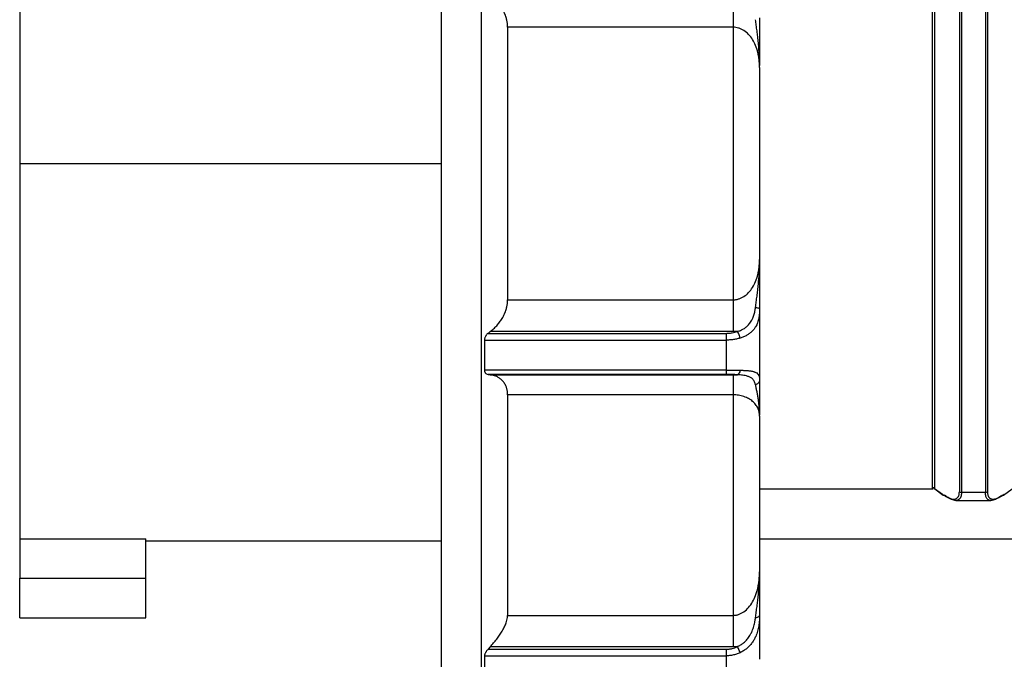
# Model space of a CAD drawing. Header units: inches. Extents: x 0 to 33, y 0 to 25.5.
# Tile 8 of 20: x 14.6 to 17.5, y 11.9 to 13.8. Entities that reach past the tile are written whole.
import ezdxf

# ---------------------------------------------------------------- set-up
doc = ezdxf.new("R2010")
doc.units = ezdxf.units.IN
doc.header["$LTSCALE"] = 3
doc.header["$MEASUREMENT"] = 0
doc.linetypes.add('SLD-Solid', pattern=[0])
doc.layers.add('DIMENSIONS', color=140, linetype='SLD-Solid', lineweight=25)
doc.styles.add('SLDTEXTSTYLE0', font='GOTHIC.TTF', dxfattribs={"width": 0.913})
doc.dimstyles.new('SLDDIMSTYLE1', dxfattribs={"dimtxt": 0.375, "dimasz": 0.45, "dimexe": 0, "dimexo": 0.0625, "dimgap": 0.09375, "dimtad": 0, "dimtih": 1, "dimtoh": 1, "dimrnd": 1e-09, "dimzin": 12, "dimdsep": 46, "dimtxsty": 'SLDTEXTSTYLE0', "dimsah": 1, "dimcen": 0.09, "dimadec": 0, "dimazin": 3, "dimtfac": 1, "dimtofl": 0, "dimtmove": 0, "dimatfit": 3, "dimfxl": 0, "dimfrac": 2, "dimtolj": 1, "dimtzin": 12, "dimarcsym": 0})

# ---------------------------------------------------------------- blocks, each defined once
blk = doc.blocks.new('_D_3')
at = {"layer": 'DIMENSIONS'}
for p, q in [((22.5858, 12.1038), (22.5858, 9.993)), ((15.8366, 11.3991), (15.8366, 9.993)), ((15.8366, 10.368), (18.1446, 10.368)), ((18.5878, 10.3651), (18.4735, 10.3651)), ((18.4735, 10.3651), (18.4735, 9.7698)), ((19.8347, 10.3651), (19.9489, 10.3651)), ((19.9489, 10.3651), (19.9489, 9.7698)), ((22.5858, 10.368), (20.2778, 10.368)), ((18.4735, 9.7698), (18.5878, 9.7698)), ((19.9489, 9.7698), (19.8347, 9.7698))]:
    blk.add_line(p, q, dxfattribs=at)
for points in [[(15.8366, 10.368), (16.2866, 10.278), (16.2866, 10.458)], [(22.5858, 10.368), (22.1358, 10.458), (22.1358, 10.278)]]:
    blk.add_solid(points, dxfattribs=at)
at = {"layer": 'DIMENSIONS', "char_height": 0.375, "attachment_point": 1, "style": 'SLDTEXTSTYLE0'}
for s, insert in [('6.75', (18.7263, 10.9203)), ('171.4', (18.5878, 10.2488))]:
    blk.add_mtext(s, dxfattribs=dict(at, insert=insert))

msp = doc.modelspace()

# ---------------------------------------------------------------- linework, layer by layer
for p, q in [((15.8366, 15.2499), (15.8366, 13.3995)), ((15.9547, 15.2499), (15.9547, 13.3995)), ((14.5846, 14.5195), (14.5846, 13.3995)), ((16.0335, 13.804), (16.0335, 12.9949)), ((16.7028, 13.804), (16.0335, 13.804)), ((14.5846, 13.3995), (14.5846, 12.2856)), ((14.5846, 13.3995), (15.8366, 13.3995)), ((15.8366, 13.3995), (15.8366, 11.5491)), ((15.9547, 13.3995), (15.9547, 11.5491)), ((16.7815, 13.1142), (16.7815, 13.109)), ((16.0335, 12.9949), (16.7028, 12.9949)), ((15.982, 12.9005), (15.9754, 12.8954)), ((15.9754, 12.8954), (16.6831, 12.8954)), ((16.7028, 12.9005), (15.982, 12.9005)), ((15.9646, 12.8754), (15.9646, 12.7863)), ((15.9646, 12.8754), (16.6831, 12.8754)), ((16.6831, 12.7863), (15.9646, 12.7863)), ((15.9754, 12.7734), (15.982, 12.7725)), ((16.6831, 12.7734), (15.9754, 12.7734)), ((15.982, 12.7725), (16.7028, 12.7725)), ((16.0335, 12.7129), (16.0335, 12.0583)), ((16.7028, 12.7129), (16.0335, 12.7129)), ((17.4583, 12.4568), (17.4583, 12.4255)), ((16.7815, 12.4335), (17.2974, 12.4335)), ((17.3008, 12.435), (17.3248, 12.4179)), ((17.3015, 12.4335), (17.3268, 12.4155)), ((17.5063, 12.4155), (17.5316, 12.4335)), ((17.3645, 12.3995), (17.4685, 12.3995)), ((17.4521, 12.4231), (17.381, 12.4231)), ((14.5846, 12.2856), (14.9587, 12.2856)), ((14.5846, 12.2856), (14.5846, 12.1692)), ((14.9587, 12.1692), (14.9587, 12.2856)), ((14.9587, 12.2794), (15.8366, 12.2794)), ((16.7815, 12.2853), (17.6673, 12.2853)), ((14.5846, 12.1692), (14.9587, 12.1692)), ((14.5846, 12.051), (14.5846, 12.1692)), ((14.9587, 12.051), (14.9587, 12.1692)), ((16.7815, 12.1878), (16.7815, 12.1825)), ((16.7815, 12.1878), (16.7815, 12.1825)), ((14.5846, 12.051), (14.9587, 12.051)), ((16.0335, 12.0583), (16.7028, 12.0583)), ((15.982, 11.9651), (15.9754, 11.9578)), ((15.9754, 11.9578), (16.6831, 11.9578)), ((16.7028, 11.9651), (15.982, 11.9651)), ((15.9646, 11.9385), (15.9646, 11.8834)), ((15.9646, 11.9385), (16.6831, 11.9385))]:
    msp.add_line(p, q)
for points, knots in [([(17.4521, 14.6199), (17.4521, 14.6199), (17.4521, 14.5999), (17.4521, 14.5219), (17.4521, 14.4638), (17.4521, 14.3153), (17.4521, 14.2248), (17.4521, 14.0201), (17.4521, 13.9059), (17.4521, 13.6649), (17.4521, 13.5381), (17.4521, 13.284), (17.4521, 13.1568), (17.4521, 12.9143), (17.4521, 12.799), (17.4521, 12.5915), (17.4521, 12.4993), (17.4521, 12.4231)], [0, 0, 0, 0, 0.125, 0.125, 0.25, 0.25, 0.375, 0.375, 0.5, 0.5, 0.625, 0.625, 0.75, 0.75, 0.875, 0.875, 1, 1, 1, 1]), ([(17.4583, 14.617), (17.4583, 14.617), (17.4583, 14.6192), (17.4583, 14.6116), (17.4583, 14.5931), (17.4583, 14.5601), (17.4583, 14.515), (17.4583, 14.4577), (17.4583, 14.389), (17.4583, 14.3095), (17.4583, 14.2202), (17.4583, 14.122), (17.4583, 14.016), (17.4583, 13.9033), (17.4583, 13.7852), (17.4583, 13.6629), (17.4583, 13.5377), (17.4583, 13.4111), (17.4583, 13.2843), (17.4583, 13.1587), (17.4583, 13.0358), (17.4583, 12.9168), (17.4583, 12.8031), (17.4583, 12.6957), (17.4583, 12.5963), (17.4583, 12.5159), (17.4583, 12.4731), (17.4583, 12.4568)], [0, 0, 0, 0, 0.000086, 0.042429, 0.084773, 0.127116, 0.16946, 0.211804, 0.254147, 0.296491, 0.338835, 0.381178, 0.423522, 0.465865, 0.508209, 0.550553, 0.592896, 0.63524, 0.677583, 0.719927, 0.762271, 0.804614, 0.846958, 0.889302, 0.931645, 0.973989, 1, 1, 1, 1]), ([(17.3748, 14.5029), (17.3748, 14.4587), (17.3748, 14.4022), (17.3748, 14.2684), (17.3748, 14.1911), (17.3748, 14.0207), (17.3748, 13.9276), (17.3748, 13.732), (17.3748, 13.6293), (17.3748, 13.4213), (17.3748, 13.3159), (17.3748, 13.1092), (17.3748, 13.0079), (17.3748, 12.8162), (17.3748, 12.7258), (17.3748, 12.5618), (17.3748, 12.4882), (17.3748, 12.4255)], [0, 0, 0, 0, 0.125, 0.125, 0.25, 0.25, 0.375, 0.375, 0.5, 0.5, 0.625, 0.625, 0.75, 0.75, 0.875, 0.875, 1, 1, 1, 1]), ([(17.381, 14.5086), (17.381, 14.4647), (17.381, 14.4084), (17.381, 14.2747), (17.381, 14.1973), (17.381, 14.0266), (17.381, 13.9333), (17.381, 13.7368), (17.381, 13.6337), (17.381, 13.4247), (17.381, 13.3187), (17.381, 13.1108), (17.381, 13.009), (17.381, 12.8161), (17.381, 12.7252), (17.381, 12.5602), (17.381, 12.4862), (17.381, 12.4231)], [0, 0, 0, 0, 0.125, 0.125, 0.25, 0.25, 0.375, 0.375, 0.5, 0.5, 0.625, 0.625, 0.75, 0.75, 0.875, 0.875, 1, 1, 1, 1]), ([(17.2946, 12.4376), (17.2946, 12.4885), (17.2946, 12.5508), (17.2946, 12.6935), (17.2946, 12.774), (17.2946, 12.9477), (17.2946, 13.0409), (17.2946, 13.2333), (17.2946, 13.3327), (17.2946, 13.5305), (17.2946, 13.6291), (17.2946, 13.8186), (17.2946, 13.9096), (17.2946, 14.0775), (17.2946, 14.1545), (17.2946, 14.2892), (17.2946, 14.3469), (17.2946, 14.3929)], [0, 0, 0, 0, 0.125, 0.125, 0.25, 0.25, 0.375, 0.375, 0.5, 0.5, 0.625, 0.625, 0.75, 0.75, 0.875, 0.875, 1, 1, 1, 1]), ([(17.3008, 14.3962), (17.3008, 14.3502), (17.3008, 14.2924), (17.3008, 14.1575), (17.3008, 14.0803), (17.3008, 13.9119), (17.3008, 13.8207), (17.3008, 13.6306), (17.3008, 13.5317), (17.3008, 13.3332), (17.3008, 13.2336), (17.3008, 13.0404), (17.3008, 12.9469), (17.3008, 12.7727), (17.3008, 12.6919), (17.3008, 12.5486), (17.3008, 12.4862), (17.3008, 12.435)], [0, 0, 0, 0, 0.125, 0.125, 0.25, 0.25, 0.375, 0.375, 0.5, 0.5, 0.625, 0.625, 0.75, 0.75, 0.875, 0.875, 1, 1, 1, 1]), ([(16.0335, 13.804), (16.0334, 13.8056), (16.0334, 13.8087), (16.033, 13.8134), (16.0324, 13.8181), (16.0315, 13.8229), (16.0304, 13.8277), (16.0283, 13.8356), (16.0242, 13.8465), (16.0175, 13.8591), (16.0097, 13.8708), (16.0012, 13.881), (15.9919, 13.8905), (15.9853, 13.8958), (15.982, 13.8985)], [0, 0, 0, 0, 0.040421, 0.08086, 0.121534, 0.162656, 0.204435, 0.247066, 0.369815, 0.500418, 0.620601, 0.746326, 0.87103, 1, 1, 1, 1]), ([(16.7028, 13.8985), (16.7028, 13.8884), (16.7028, 13.8591), (16.7028, 13.8232), (16.7028, 13.804)], [0, 0, 0, 0, 0.428571, 1, 1, 1, 1]), ([(16.7815, 13.8317), (16.7815, 13.816), (16.7815, 13.7844), (16.7815, 13.7367), (16.7815, 13.7051), (16.7815, 13.69)], [0, 0, 0, 0, 0.337606, 0.681174, 1, 1, 1, 1]), ([(16.7028, 13.804), (16.7028, 13.6716), (16.7028, 13.5355), (16.7028, 13.2634), (16.7028, 13.1274), (16.7028, 12.9949)], [0, 0, 0, 0, 0.5, 0.5, 1, 1, 1, 1]), ([(16.7815, 13.6848), (16.7815, 13.6876), (16.7814, 13.693), (16.7809, 13.701), (16.7801, 13.7086), (16.7791, 13.7158), (16.7779, 13.7225), (16.7753, 13.734), (16.7704, 13.7492), (16.7613, 13.7674), (16.7499, 13.7826), (16.7379, 13.7927), (16.7276, 13.7985), (16.7194, 13.8017), (16.7111, 13.8036), (16.7055, 13.8039), (16.7028, 13.804)], [0, 0, 0, 0, 0.054667, 0.106868, 0.156592, 0.203828, 0.248568, 0.290806, 0.433185, 0.558537, 0.683672, 0.793711, 0.848222, 0.900308, 0.950646, 1, 1, 1, 1]), ([(16.7815, 13.6848), (16.7815, 13.6905), (16.7814, 13.7016), (16.7809, 13.7175), (16.7801, 13.7321), (16.7792, 13.7453), (16.7779, 13.7598), (16.7762, 13.7756), (16.774, 13.7931), (16.7717, 13.8099), (16.7702, 13.8209), (16.7695, 13.8263)], [0, 0, 0, 0, 0.120969, 0.232056, 0.333624, 0.426123, 0.510054, 0.640044, 0.759931, 0.882052, 1, 1, 1, 1]), ([(16.7815, 13.6848), (16.7815, 13.6762), (16.7815, 13.659), (16.7815, 13.6332), (16.7815, 13.6074), (16.7815, 13.5815), (16.7815, 13.5556), (16.7815, 13.5297), (16.7815, 13.5037), (16.7815, 13.4777), (16.7815, 13.4516), (16.7815, 13.4256), (16.7815, 13.3922), (16.7815, 13.3517), (16.7815, 13.3039), (16.7815, 13.2563), (16.7815, 13.2088), (16.7815, 13.1614), (16.7815, 13.1299), (16.7815, 13.1142)], [0, 0, 0, 0, 0.0455329, 0.0910178, 0.1364656, 0.1818871, 0.2272929, 0.272694, 0.3181011, 0.3635251, 0.4089767, 0.4544666, 0.5000057, 0.5834437, 0.6667508, 0.7499934, 0.8332381, 0.9165515, 1, 1, 1, 1]), ([(16.7028, 12.9949), (16.7041, 12.995), (16.7069, 12.995), (16.711, 12.9955), (16.7151, 12.9963), (16.7192, 12.9974), (16.7233, 12.9988), (16.7273, 13.0005), (16.7313, 13.0025), (16.739, 13.0071), (16.7498, 13.0164), (16.7613, 13.0316), (16.7704, 13.0498), (16.776, 13.0671), (16.7793, 13.0835), (16.7811, 13.0983), (16.7814, 13.1087), (16.7815, 13.1142)], [0, 0, 0, 0, 0.024444, 0.049082, 0.074015, 0.09934, 0.125151, 0.151533, 0.178568, 0.206331, 0.316217, 0.441529, 0.566809, 0.709048, 0.796226, 0.893235, 1, 1, 1, 1]), ([(16.7695, 12.9726), (16.7698, 12.9753), (16.7706, 12.9807), (16.7717, 12.989), (16.7729, 12.9974), (16.7744, 13.0087), (16.7762, 13.0233), (16.7786, 13.0458), (16.781, 13.0763), (16.7813, 13.1006), (16.7815, 13.1142)], [0, 0, 0, 0, 0.058623, 0.118119, 0.178656, 0.240406, 0.360221, 0.490172, 0.716157, 1, 1, 1, 1]), ([(16.7815, 13.1089), (16.7815, 13.0859), (16.7815, 13.0382), (16.7815, 12.9915), (16.7815, 12.9672)], [0, 0, 0, 0, 0.4815327, 1, 1, 1, 1]), ([(15.982, 12.9005), (15.9837, 12.9018), (15.987, 12.9044), (15.9919, 12.9088), (15.9966, 12.9133), (16.0026, 12.9196), (16.0097, 12.9282), (16.0175, 12.9398), (16.0242, 12.9525), (16.0288, 12.9649), (16.0316, 12.9759), (16.0332, 12.9855), (16.0334, 12.9918), (16.0335, 12.9949)], [0, 0, 0, 0, 0.065113, 0.129007, 0.191838, 0.253768, 0.379485, 0.499693, 0.630288, 0.75306, 0.837425, 0.919178, 1, 1, 1, 1]), ([(16.7028, 12.9949), (16.7028, 12.9758), (16.7028, 12.9398), (16.7028, 12.9105), (16.7028, 12.9005)], [0, 0, 0, 0, 0.571429, 1, 1, 1, 1]), ([(16.7157, 12.9008), (16.7173, 12.9013), (16.7206, 12.9024), (16.7252, 12.9043), (16.7298, 12.9064), (16.7343, 12.9089), (16.7402, 12.9127), (16.7475, 12.9189), (16.7541, 12.9268), (16.7581, 12.9337), (16.7615, 12.9405), (16.7648, 12.9493), (16.7677, 12.9609), (16.7689, 12.969), (16.7695, 12.9726)], [0, 0, 0, 0, 0.049414, 0.099723, 0.150928, 0.203031, 0.256042, 0.373233, 0.507328, 0.590169, 0.632416, 0.754517, 0.88907, 1, 1, 1, 1]), ([(16.7815, 12.9672), (16.7815, 12.9654), (16.7815, 12.9616), (16.7812, 12.9561), (16.7808, 12.9506), (16.7801, 12.9452), (16.7788, 12.9372), (16.776, 12.9268), (16.771, 12.9162), (16.7652, 12.9077), (16.7592, 12.901), (16.752, 12.8949), (16.7437, 12.8896), (16.7344, 12.8849), (16.7274, 12.8826), (16.7239, 12.8814)], [0, 0, 0, 0, 0.046231, 0.092803, 0.139791, 0.187266, 0.235298, 0.357848, 0.480858, 0.564379, 0.648709, 0.734146, 0.820984, 0.909509, 1, 1, 1, 1]), ([(16.7695, 12.9726), (16.7735, 12.9721), (16.7795, 12.9705), (16.7815, 12.9682), (16.7815, 12.9672)], [0, 0, 0, 0, 0.571429, 1, 1, 1, 1]), ([(16.7815, 12.9672), (16.7815, 12.9593), (16.7815, 12.9435), (16.7815, 12.9198), (16.7815, 12.8962), (16.7815, 12.8728), (16.7815, 12.8494), (16.7815, 12.8262), (16.7815, 12.8031), (16.7815, 12.78), (16.7815, 12.7648), (16.7815, 12.7572)], [0, 0, 0, 0, 0.111214, 0.222351, 0.333433, 0.444481, 0.555519, 0.666567, 0.777649, 0.888786, 1, 1, 1, 1]), ([(15.9754, 12.8954), (15.9746, 12.8948), (15.9731, 12.8936), (15.9711, 12.8915), (15.9694, 12.8893), (15.9682, 12.8876), (15.967, 12.8854), (15.9658, 12.8827), (15.9648, 12.879), (15.9646, 12.8766), (15.9646, 12.8754)], [0, 0, 0, 0, 0.1417432, 0.2724747, 0.3925077, 0.5022471, 0.5425752, 0.7046849, 0.8558305, 1, 1, 1, 1]), ([(16.6831, 12.8954), (16.6845, 12.8955), (16.6873, 12.8955), (16.6915, 12.8958), (16.6957, 12.8962), (16.7012, 12.897), (16.708, 12.8984), (16.7131, 12.9), (16.7157, 12.9008)], [0, 0, 0, 0, 0.123592, 0.247824, 0.373143, 0.499988, 0.749512, 1, 1, 1, 1]), ([(16.6831, 12.8754), (16.6831, 12.8789), (16.6831, 12.8827), (16.6831, 12.8897), (16.6831, 12.893), (16.6831, 12.8954)], [0, 0, 0, 0, 0.5, 0.5, 1, 1, 1, 1]), ([(16.7157, 12.9009), (16.7135, 12.9007), (16.7092, 12.9005), (16.7049, 12.9005), (16.7028, 12.9005)], [0, 0, 0, 0, 0.50223, 1, 1, 1, 1]), ([(16.7239, 12.8814), (16.7233, 12.8843), (16.7211, 12.8918), (16.7177, 12.8982), (16.7157, 12.9008)], [0, 0, 0, 0, 0.428571, 1, 1, 1, 1]), ([(16.7239, 12.8814), (16.722, 12.8808), (16.7183, 12.8798), (16.7126, 12.8784), (16.7068, 12.8773), (16.7009, 12.8765), (16.695, 12.8759), (16.689, 12.8755), (16.6851, 12.8755), (16.6831, 12.8754)], [0, 0, 0, 0, 0.145264, 0.289596, 0.433072, 0.575769, 0.717768, 0.859151, 1, 1, 1, 1]), ([(15.9646, 12.7863), (15.9646, 12.7857), (15.9646, 12.7843), (15.965, 12.7824), (15.9656, 12.7806), (15.9664, 12.779), (15.968, 12.7768), (15.9709, 12.7744), (15.9738, 12.7737), (15.9754, 12.7734)], [0, 0, 0, 0, 0.086108, 0.174093, 0.264904, 0.359403, 0.458357, 0.704711, 1, 1, 1, 1]), ([(16.6831, 12.7863), (16.6851, 12.7863), (16.689, 12.7863), (16.695, 12.7863), (16.7009, 12.7863), (16.7068, 12.7862), (16.7126, 12.7861), (16.7183, 12.786), (16.722, 12.786), (16.7239, 12.7859)], [0, 0, 0, 0, 0.140849, 0.282232, 0.424231, 0.566928, 0.710404, 0.854736, 1, 1, 1, 1]), ([(16.6831, 12.7734), (16.6831, 12.7738), (16.6831, 12.7753), (16.6831, 12.7798), (16.6831, 12.7829), (16.6831, 12.7863)], [0, 0, 0, 0, 0.5, 0.5, 1, 1, 1, 1]), ([(16.7239, 12.7859), (16.7233, 12.7828), (16.7211, 12.7762), (16.7177, 12.7729), (16.7157, 12.7724)], [0, 0, 0, 0, 0.428571, 1, 1, 1, 1]), ([(16.7239, 12.7859), (16.7256, 12.7859), (16.7292, 12.7858), (16.7343, 12.7856), (16.7391, 12.7854), (16.7436, 12.7851), (16.7479, 12.7847), (16.7519, 12.7842), (16.7556, 12.7837), (16.759, 12.7831), (16.7622, 12.7824), (16.7651, 12.7815), (16.7677, 12.7806), (16.7716, 12.7789), (16.7759, 12.7759), (16.779, 12.7714), (16.7806, 12.7667), (16.7814, 12.7623), (16.7815, 12.7589), (16.7815, 12.7572)], [0, 0, 0, 0, 0.04543, 0.09034, 0.134763, 0.178733, 0.222285, 0.265455, 0.308278, 0.350791, 0.393031, 0.435035, 0.476839, 0.518481, 0.641556, 0.764394, 0.844342, 0.922766, 1, 1, 1, 1]), ([(16.0335, 12.7129), (16.0334, 12.7144), (16.0334, 12.7173), (16.033, 12.7215), (16.0324, 12.7257), (16.0315, 12.7297), (16.0304, 12.7336), (16.0283, 12.7398), (16.0242, 12.7478), (16.0175, 12.7559), (16.0097, 12.7624), (16.0012, 12.7672), (15.9919, 12.7707), (15.9853, 12.7719), (15.982, 12.7725)], [0, 0, 0, 0, 0.040421, 0.08086, 0.121534, 0.162656, 0.204435, 0.247066, 0.369815, 0.500418, 0.620601, 0.746326, 0.87103, 1, 1, 1, 1]), ([(16.7157, 12.7724), (16.7144, 12.7725), (16.7119, 12.7726), (16.708, 12.7728), (16.704, 12.773), (16.6985, 12.7732), (16.6915, 12.7733), (16.6859, 12.7733), (16.6831, 12.7734)], [0, 0, 0, 0, 0.124543, 0.249147, 0.37423, 0.500207, 0.750867, 1, 1, 1, 1]), ([(16.7028, 12.7725), (16.7049, 12.7725), (16.7092, 12.7724), (16.7135, 12.7724), (16.7157, 12.7724)], [0, 0, 0, 0, 0.497771, 1, 1, 1, 1]), ([(16.7028, 12.7725), (16.7028, 12.7707), (16.7028, 12.7586), (16.7028, 12.7311), (16.7028, 12.7129)], [0, 0, 0, 0, 0.428571, 1, 1, 1, 1]), ([(16.7695, 12.7426), (16.7691, 12.744), (16.7684, 12.747), (16.7668, 12.7513), (16.7645, 12.7556), (16.7609, 12.7603), (16.7553, 12.7646), (16.7475, 12.7678), (16.7394, 12.7698), (16.7314, 12.7711), (16.7238, 12.7719), (16.7184, 12.7722), (16.7157, 12.7724)], [0, 0, 0, 0, 0.071985, 0.153886, 0.24597, 0.344728, 0.493496, 0.627165, 0.744468, 0.83223, 0.917402, 1, 1, 1, 1]), ([(16.7815, 12.7572), (16.7815, 12.7536), (16.7788, 12.7475), (16.7725, 12.7437), (16.7695, 12.7426)], [0, 0, 0, 0, 0.571429, 1, 1, 1, 1]), ([(16.7815, 12.7572), (16.7815, 12.7467), (16.7815, 12.7257), (16.7815, 12.6893), (16.7815, 12.6648), (16.7815, 12.653)], [0, 0, 0, 0, 0.336305, 0.678527, 1, 1, 1, 1]), ([(16.7815, 12.6494), (16.7815, 12.6533), (16.7814, 12.6608), (16.7809, 12.6716), (16.7801, 12.6814), (16.7792, 12.6903), (16.7779, 12.7001), (16.7762, 12.7106), (16.774, 12.722), (16.7717, 12.7327), (16.7702, 12.7394), (16.7695, 12.7426)], [0, 0, 0, 0, 0.1209762, 0.2320635, 0.3336268, 0.4261174, 0.510038, 0.6400285, 0.7599177, 0.8820435, 1, 1, 1, 1]), ([(16.7815, 12.6494), (16.7815, 12.651), (16.7814, 12.6539), (16.7809, 12.6582), (16.7801, 12.6623), (16.7791, 12.6662), (16.7779, 12.6698), (16.7753, 12.676), (16.7704, 12.684), (16.7613, 12.6937), (16.7499, 12.7017), (16.7379, 12.707), (16.7276, 12.7101), (16.7194, 12.7117), (16.7111, 12.7127), (16.7055, 12.7128), (16.7028, 12.7129)], [0, 0, 0, 0, 0.054667, 0.106869, 0.156593, 0.203828, 0.248567, 0.290804, 0.433182, 0.558535, 0.68367, 0.793709, 0.848221, 0.900306, 0.950646, 1, 1, 1, 1]), ([(16.7028, 12.7129), (16.7028, 12.5875), (16.7028, 12.4682), (16.7028, 12.2481), (16.7028, 12.1472), (16.7028, 12.0583)], [0, 0, 0, 0, 0.5, 0.5, 1, 1, 1, 1]), ([(16.7815, 12.6494), (16.7815, 12.6417), (16.7815, 12.6261), (16.7815, 12.603), (16.7815, 12.5801), (16.7815, 12.5574), (16.7815, 12.5349), (16.7815, 12.5126), (16.7815, 12.4906), (16.7815, 12.4687), (16.7815, 12.447), (16.7815, 12.4256), (16.7815, 12.3985), (16.7815, 12.366), (16.7815, 12.3285), (16.7815, 12.292), (16.7815, 12.2563), (16.7815, 12.2215), (16.7815, 12.1991), (16.7815, 12.1878)], [0, 0, 0, 0, 0.045533, 0.091018, 0.136466, 0.181887, 0.227293, 0.272694, 0.318101, 0.363525, 0.408977, 0.454467, 0.500006, 0.583444, 0.666751, 0.749993, 0.833238, 0.916551, 1, 1, 1, 1]), ([(17.3008, 12.435), (17.3002, 12.4357), (17.2983, 12.437), (17.296, 12.4376), (17.2946, 12.4376)], [0, 0, 0, 0, 0.428571, 1, 1, 1, 1]), ([(17.2974, 12.4335), (17.297, 12.4338), (17.2961, 12.4343), (17.2953, 12.4353), (17.2947, 12.4364), (17.2947, 12.4372), (17.2946, 12.4376)], [0, 0, 0, 0, 0.244893, 0.487648, 0.736731, 1, 1, 1, 1]), ([(17.3018, 12.4333), (17.3017, 12.4333), (17.3013, 12.4336), (17.3008, 12.434), (17.3006, 12.4346), (17.3007, 12.4349), (17.3008, 12.435)], [0, 0, 0, 0, 0.0972583, 0.3770039, 0.6746753, 1, 1, 1, 1]), ([(17.3248, 12.4179), (17.3262, 12.417), (17.3289, 12.4151), (17.3329, 12.4126), (17.3367, 12.4104), (17.3404, 12.4084), (17.3459, 12.4059), (17.3527, 12.4036), (17.3602, 12.4029), (17.3663, 12.4046), (17.3705, 12.4085), (17.3731, 12.4135), (17.3745, 12.4188), (17.3747, 12.4233), (17.3748, 12.4255)], [0, 0, 0, 0, 0.050915, 0.101332, 0.151357, 0.201101, 0.250676, 0.377475, 0.50002, 0.625742, 0.749882, 0.835308, 0.9183, 1, 1, 1, 1]), ([(17.4583, 12.4255), (17.4583, 12.4243), (17.4583, 12.4221), (17.4587, 12.419), (17.4592, 12.4161), (17.46, 12.4135), (17.461, 12.4112), (17.463, 12.4079), (17.4667, 12.4046), (17.4729, 12.4029), (17.4804, 12.4036), (17.488, 12.4062), (17.4951, 12.4096), (17.5015, 12.4133), (17.506, 12.4164), (17.5082, 12.4179)], [0, 0, 0, 0, 0.04135, 0.082668, 0.1241, 0.165789, 0.207875, 0.250496, 0.373305, 0.500462, 0.623605, 0.750099, 0.832361, 0.915493, 1, 1, 1, 1]), ([(17.3248, 12.4179), (17.3251, 12.4174), (17.3255, 12.4163), (17.3264, 12.4158), (17.3268, 12.4156)], [0, 0, 0, 0, 0.573628, 1, 1, 1, 1]), ([(17.3268, 12.4156), (17.3269, 12.4155), (17.3275, 12.415), (17.329, 12.4148), (17.3303, 12.4151), (17.331, 12.4153)], [0, 0, 0, 0, 0.113734, 0.556567, 1, 1, 1, 1]), ([(17.3663, 12.3995), (17.3654, 12.3995), (17.3638, 12.3994), (17.3611, 12.3997), (17.3581, 12.4004), (17.3549, 12.4013), (17.3515, 12.4027), (17.3479, 12.4044), (17.344, 12.4065), (17.3399, 12.409), (17.3355, 12.4119), (17.3325, 12.4142), (17.331, 12.4153)], [0, 0, 0, 0, 0.087569, 0.177772, 0.270666, 0.3663, 0.464721, 0.565971, 0.670089, 0.777112, 0.887072, 1, 1, 1, 1]), ([(17.381, 12.4231), (17.3809, 12.422), (17.3809, 12.4197), (17.3806, 12.4166), (17.3801, 12.4137), (17.3794, 12.411), (17.3785, 12.4086), (17.3767, 12.4051), (17.3734, 12.4015), (17.3693, 12.3999), (17.3667, 12.3996), (17.3663, 12.3995)], [0, 0, 0, 0, 0.077278, 0.155293, 0.234137, 0.313897, 0.394658, 0.476502, 0.710608, 0.950852, 1, 1, 1, 1]), ([(17.467, 12.3995), (17.4665, 12.3996), (17.4645, 12.3998), (17.4613, 12.4008), (17.458, 12.4032), (17.4554, 12.4066), (17.4535, 12.4112), (17.4523, 12.4166), (17.4522, 12.4209), (17.4521, 12.4231)], [0, 0, 0, 0, 0.0571155, 0.2227313, 0.3842237, 0.5421184, 0.6969773, 0.8493963, 1, 1, 1, 1]), ([(17.5021, 12.4153), (17.5006, 12.4142), (17.4976, 12.4119), (17.4933, 12.4091), (17.4892, 12.4065), (17.4853, 12.4044), (17.4817, 12.4027), (17.4783, 12.4014), (17.4752, 12.4004), (17.4722, 12.3998), (17.4695, 12.3995), (17.4679, 12.3995), (17.467, 12.3995)], [0, 0, 0, 0, 0.112831, 0.222718, 0.329691, 0.433782, 0.535026, 0.633462, 0.729129, 0.822075, 0.912347, 1, 1, 1, 1]), ([(17.5021, 12.4153), (17.5028, 12.4151), (17.5041, 12.4148), (17.5056, 12.415), (17.5062, 12.4155), (17.5063, 12.4156)], [0, 0, 0, 0, 0.443433, 0.886266, 1, 1, 1, 1]), ([(17.5063, 12.4156), (17.5067, 12.4158), (17.5075, 12.4163), (17.508, 12.4174), (17.5082, 12.4179)], [0, 0, 0, 0, 0.426373, 1, 1, 1, 1]), ([(16.7028, 12.0583), (16.7041, 12.0584), (16.7069, 12.0584), (16.7111, 12.059), (16.7152, 12.0598), (16.7193, 12.061), (16.7234, 12.0626), (16.7274, 12.0645), (16.7314, 12.0667), (16.7391, 12.0718), (16.7499, 12.0818), (16.7613, 12.0984), (16.7704, 12.1182), (16.776, 12.1371), (16.7793, 12.1548), (16.7811, 12.1707), (16.7814, 12.1819), (16.7815, 12.1878)], [0, 0, 0, 0, 0.024683, 0.049497, 0.074541, 0.099914, 0.125709, 0.152017, 0.178918, 0.206491, 0.316976, 0.441541, 0.566978, 0.70925, 0.796247, 0.893189, 1, 1, 1, 1]), ([(16.7695, 12.052), (16.7699, 12.0547), (16.7706, 12.0602), (16.7718, 12.0684), (16.7729, 12.0768), (16.7744, 12.0878), (16.7763, 12.1019), (16.7786, 12.1234), (16.781, 12.1521), (16.7813, 12.175), (16.7815, 12.1878)], [0, 0, 0, 0, 0.05845, 0.117826, 0.178309, 0.240087, 0.360104, 0.489977, 0.715588, 1, 1, 1, 1]), ([(16.7815, 12.183), (16.7815, 12.1638), (16.7815, 12.124), (16.7815, 12.0804), (16.7815, 12.0578)], [0, 0, 0, 0, 0.480198, 1, 1, 1, 1]), ([(15.982, 11.9651), (15.9837, 11.967), (15.987, 11.9707), (15.9919, 11.9764), (15.9966, 11.9822), (16.0026, 11.99), (16.0097, 11.9998), (16.0175, 12.0122), (16.0242, 12.0245), (16.0288, 12.0355), (16.0316, 12.0445), (16.0332, 12.0519), (16.0334, 12.0562), (16.0335, 12.0583)], [0, 0, 0, 0, 0.065113, 0.129007, 0.191838, 0.253768, 0.379485, 0.499693, 0.630288, 0.75306, 0.837425, 0.919178, 1, 1, 1, 1]), ([(16.7028, 12.0583), (16.7028, 12.0455), (16.7028, 12.0149), (16.7028, 11.9796), (16.7028, 11.9651)], [0, 0, 0, 0, 0.571429, 1, 1, 1, 1]), ([(16.7157, 11.9656), (16.7173, 11.9663), (16.7205, 11.9678), (16.7252, 11.9704), (16.7298, 11.9734), (16.7342, 11.9768), (16.7402, 11.9821), (16.7475, 11.9903), (16.7544, 12.0008), (16.7602, 12.0131), (16.7646, 12.0261), (16.7677, 12.0398), (16.7689, 12.0483), (16.7695, 12.052)], [0, 0, 0, 0, 0.0486628, 0.098636, 0.1498901, 0.2023997, 0.2561482, 0.3737701, 0.5074756, 0.604337, 0.7545238, 0.8911809, 1, 1, 1, 1]), ([(16.7815, 12.0578), (16.7815, 12.0558), (16.7815, 12.0518), (16.7812, 12.0457), (16.7808, 12.0395), (16.7801, 12.0333), (16.7788, 12.0238), (16.776, 12.0111), (16.771, 11.9974), (16.7652, 11.9859), (16.7592, 11.9766), (16.752, 11.9679), (16.7437, 11.9601), (16.7344, 11.9531), (16.7274, 11.9495), (16.7239, 11.9476)], [0, 0, 0, 0, 0.0462312, 0.0928002, 0.1397809, 0.1872448, 0.2352611, 0.3577829, 0.4807523, 0.5642881, 0.6486339, 0.7340879, 0.8209438, 0.9094885, 1, 1, 1, 1]), ([(16.7695, 12.052), (16.7735, 12.0526), (16.7795, 12.0543), (16.7815, 12.0568), (16.7815, 12.0578)], [0, 0, 0, 0, 0.571429, 1, 1, 1, 1]), ([(16.7815, 12.0578), (16.7815, 12.0526), (16.7815, 12.0422), (16.7815, 12.027), (16.7815, 12.012), (16.7815, 11.9973), (16.7815, 11.9828), (16.7815, 11.9687), (16.7815, 11.9548), (16.7815, 11.9412), (16.7815, 11.9324), (16.7815, 11.928)], [0, 0, 0, 0, 0.111214, 0.222351, 0.333433, 0.444481, 0.555519, 0.666567, 0.777649, 0.888786, 1, 1, 1, 1]), ([(15.9754, 11.9578), (15.9746, 11.957), (15.9731, 11.9553), (15.9711, 11.9527), (15.9694, 11.9503), (15.9682, 11.9484), (15.967, 11.9463), (15.9658, 11.9438), (15.9648, 11.9408), (15.9646, 11.9392), (15.9646, 11.9385)], [0, 0, 0, 0, 0.141743, 0.272475, 0.392508, 0.502247, 0.542575, 0.704685, 0.85583, 1, 1, 1, 1]), ([(16.6831, 11.9578), (16.6845, 11.9579), (16.6873, 11.9579), (16.6915, 11.9583), (16.6957, 11.9589), (16.7012, 11.9601), (16.708, 11.9621), (16.7131, 11.9644), (16.7157, 11.9656)], [0, 0, 0, 0, 0.123592, 0.247824, 0.373143, 0.499988, 0.749512, 1, 1, 1, 1]), ([(16.6831, 11.9385), (16.6831, 11.9407), (16.6831, 11.9437), (16.6831, 11.9505), (16.6831, 11.9543), (16.6831, 11.9578)], [0, 0, 0, 0, 0.5, 0.5, 1, 1, 1, 1]), ([(16.7157, 11.9656), (16.7135, 11.9654), (16.7092, 11.9651), (16.7049, 11.9651), (16.7028, 11.9651)], [0, 0, 0, 0, 0.501252, 1, 1, 1, 1]), ([(16.7239, 11.9476), (16.7233, 11.9494), (16.7211, 11.9547), (16.7177, 11.9618), (16.7157, 11.9656)], [0, 0, 0, 0, 0.428571, 1, 1, 1, 1]), ([(16.7239, 11.9476), (16.722, 11.9468), (16.7183, 11.9451), (16.7126, 11.9431), (16.7068, 11.9414), (16.7009, 11.9401), (16.695, 11.9391), (16.689, 11.9386), (16.6851, 11.9385), (16.6831, 11.9385)], [0, 0, 0, 0, 0.145264, 0.289596, 0.433072, 0.575769, 0.717768, 0.859151, 1, 1, 1, 1])]:
    msp.add_open_spline(points, degree=3, knots=knots)
for points in [[(16.6831, 12.7863), (16.6831, 12.8158), (16.6831, 12.8455), (16.6831, 12.8754)], [(17.3748, 12.4255), (17.3763, 12.424), (17.3786, 12.4231), (17.381, 12.4231)], [(17.4521, 12.4231), (17.4545, 12.4231), (17.4568, 12.424), (17.4583, 12.4255)], [(16.6831, 11.8834), (16.6831, 11.9011), (16.6831, 11.9195), (16.6831, 11.9385)]]:
    msp.add_open_spline(points, degree=3)

# ---------------------------------------------------------------- dimensions: what is measured, and where the dimension line sits
at = {"layer": 'DIMENSIONS'}
dim = msp.add_linear_dim(base=(22.5858, 10.368), p1=(15.8366, 11.5491), p2=(22.5858, 12.2538), angle=0, dimstyle='SLDDIMSTYLE1', dxfattribs=at)
dim.commit()
dim.dimension.update_dxf_attribs({"geometry": '_D_3', "text_midpoint": (19.2112, 10.368), "dimtype": 160})

doc.saveas('drawing.dxf')
